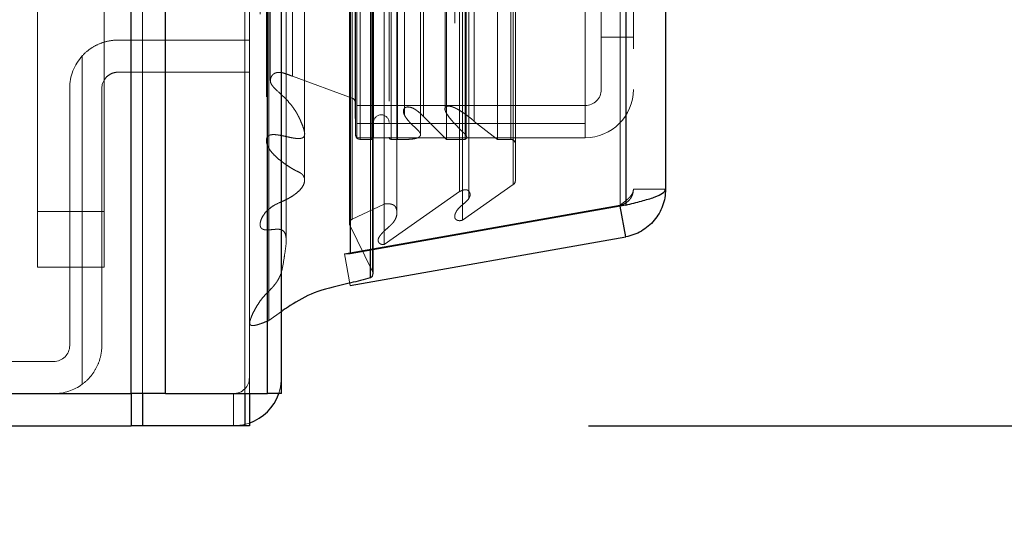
# Model space of a CAD drawing. Header units: inches. Extents: x 0.2 to 10.8, y 0.2 to 8.2.
# Tile 36 of 176: x 1.9271 to 2.0375, y 2.7355 to 2.7923. Entities that reach past the tile are written whole.
import ezdxf

# ---------------------------------------------------------------- set-up
doc = ezdxf.new("R2010")
doc.units = ezdxf.units.IN
doc.header["$MEASUREMENT"] = 0
doc.linetypes.add('HIDDEN', pattern=[0.07500000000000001, 0.05, -0.025])
doc.layers.add('DIMENSIONS', color=140, linetype='Continuous')
doc.styles.add('SLDTEXTSTYLE0', font='TXT', dxfattribs={"width": 0.7})
doc.dimstyles.new('SLDDIMSTYLE1', dxfattribs={"dimtxt": 0.0849609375, "dimasz": 0.13, "dimexe": 0, "dimexo": 0.0625, "dimgap": 0.021240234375, "dimtad": 0, "dimtih": 1, "dimtoh": 1, "dimlfac": 20, "dimrnd": 1e-09, "dimzin": 12, "dimdsep": 46, "dimtxsty": 'SLDTEXTSTYLE0', "dimsah": 1, "dimcen": 0.09, "dimadec": 0, "dimazin": 3, "dimtfac": 1, "dimtmove": 0, "dimatfit": 0, "dimfxl": 0, "dimfrac": 2, "dimtolj": 1, "dimtzin": 12, "dimarcsym": 0})
doc.dimstyles.new('SLDDIMSTYLE4', dxfattribs={"dimtxt": 0.18, "dimasz": 0.13, "dimexe": 0, "dimexo": 0.0625, "dimgap": 0, "dimtad": 0, "dimtih": 1, "dimtoh": 1, "dimdec": 0, "dimrnd": 1e-09, "dimzin": 0, "dimdsep": 46, "dimtxsty": 'Standard', "dimsah": 1, "dimcen": 0.09, "dimadec": 0, "dimazin": 0, "dimtfac": 0.13, "dimtdec": 0, "dimtofl": 0, "dimtmove": 0, "dimatfit": 3, "dimfxl": 0, "dimfrac": 2, "dimtolj": 1, "dimtzin": 0, "dimarcsym": 0})

# ---------------------------------------------------------------- blocks, each defined once
blk = doc.blocks.new('_D_13')
at = {"layer": 'DIMENSIONS'}
for p, q in [((2.278416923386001, 2.837939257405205), (2.278416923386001, 3.087939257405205)), ((1.92813862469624, 2.837939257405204), (2.403416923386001, 2.837939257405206)), ((1.990853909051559, 2.746839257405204), (2.403416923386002, 2.746839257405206)), ((2.278416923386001, 2.506425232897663), (2.278416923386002, 2.746839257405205)), ((2.387854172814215, 2.506425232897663), (2.278416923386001, 2.506425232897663)), ((2.54104424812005, 2.506425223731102), (2.512514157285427, 2.506425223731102)), ((2.512514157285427, 2.506425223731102), (2.512514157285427, 2.371394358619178)), ((2.79351340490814, 2.506425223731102), (2.822043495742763, 2.506425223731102)), ((2.822043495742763, 2.506425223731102), (2.822043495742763, 2.371394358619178)), ((2.512514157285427, 2.371394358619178), (2.54104424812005, 2.371394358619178)), ((2.822043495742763, 2.371394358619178), (2.79351340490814, 2.371394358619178))]:
    blk.add_line(p, q, dxfattribs=at)
for points in [[(2.278416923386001, 2.837939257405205), (2.298416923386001, 2.967939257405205), (2.258416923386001, 2.967939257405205)], [(2.278416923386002, 2.746839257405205), (2.258416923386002, 2.616839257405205), (2.298416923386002, 2.616839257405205)]]:
    blk.add_solid(points, dxfattribs=at)
at = {"layer": 'DIMENSIONS', "char_height": 0.08333333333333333, "attachment_point": 1, "style": 'SLDTEXTSTYLE0'}
for s, insert in [('1.82', (2.541044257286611, 2.632867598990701)), ('46.3', (2.54104424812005, 2.478816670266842))]:
    blk.add_mtext(s, dxfattribs=dict(at, insert=insert))
blk = doc.blocks.new('_D_14')
at = {"layer": 'DIMENSIONS'}
for p, q in [((1.86532612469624, 2.775126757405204), (1.865326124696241, 2.430060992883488)), ((1.95642612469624, 2.700439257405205), (1.956426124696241, 2.430060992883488)), ((1.295932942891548, 2.555060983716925), (1.267402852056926, 2.555060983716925)), ((1.267402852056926, 2.555060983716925), (1.267402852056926, 2.420030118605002)), ((1.548402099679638, 2.555060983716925), (1.576932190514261, 2.555060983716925)), ((1.576932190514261, 2.555060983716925), (1.576932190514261, 2.420030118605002)), ((1.865326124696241, 2.555060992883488), (1.663534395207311, 2.555060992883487)), ((1.956426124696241, 2.555060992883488), (2.206426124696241, 2.55506099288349)), ((1.267402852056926, 2.420030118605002), (1.295932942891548, 2.420030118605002)), ((1.576932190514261, 2.420030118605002), (1.548402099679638, 2.420030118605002))]:
    blk.add_line(p, q, dxfattribs=at)
for points in [[(1.865326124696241, 2.555060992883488), (1.735326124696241, 2.575060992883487), (1.735326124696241, 2.535060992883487)], [(1.956426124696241, 2.555060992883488), (2.086426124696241, 2.535060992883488), (2.086426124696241, 2.575060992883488)]]:
    blk.add_solid(points, dxfattribs=at)
at = {"layer": 'DIMENSIONS', "char_height": 0.08333333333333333, "attachment_point": 1, "style": 'SLDTEXTSTYLE0'}
for s, insert in [('1.82', (1.295932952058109, 2.681503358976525)), ('46.3', (1.295932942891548, 2.527452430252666))]:
    blk.add_mtext(s, dxfattribs=dict(at, insert=insert))

msp = doc.modelspace()

# ---------------------------------------------------------------- linework, layer by layer
at = {"color": 7, "linetype": 'Continuous', "lineweight": 25}
for p, q in [((1.939580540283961, 2.750439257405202), (1.939580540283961, 5.117936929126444)), ((1.943398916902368, 2.750439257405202), (1.943398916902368, 5.117228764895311)), ((1.95484450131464, 2.750439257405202), (1.954844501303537, 5.111844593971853)), ((1.956426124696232, 2.750439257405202), (1.956426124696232, 5.111689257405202)), ((1.964107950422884, 5.096275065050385), (1.964107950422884, 2.766110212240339)), ((1.995020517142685, 5.090824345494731), (1.99502051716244, 2.771560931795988)), ((1.999482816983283, 5.08905725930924), (1.999482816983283, 2.773328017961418)), ((1.99502051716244, 2.771560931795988), (1.964107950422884, 2.766110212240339)), ((1.995020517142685, 2.768010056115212), (1.994413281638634, 2.771453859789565)), ((1.964107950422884, 2.762559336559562), (1.995020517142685, 2.768010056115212)), ((1.964107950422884, 2.766110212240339), (1.964066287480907, 2.766110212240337)), ((1.966388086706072, 2.763429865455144), (1.966388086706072, 2.766512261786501)), ((1.966693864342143, 2.763890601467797), (1.966693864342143, 2.766566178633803)), ((1.361826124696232, 2.750439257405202), (1.939580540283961, 2.750439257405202)), ((1.943398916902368, 2.750439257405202), (1.939580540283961, 2.750439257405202)), ((1.939582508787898, 2.750439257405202), (1.939582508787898, 2.746839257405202)), ((1.940853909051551, 2.750439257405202), (1.940853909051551, 2.746839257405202)), ((1.943398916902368, 2.750439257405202), (1.95484450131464, 2.750439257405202)), ((1.952299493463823, 2.750439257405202), (1.952299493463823, 2.746839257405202)), ((1.952826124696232, 2.750439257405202), (1.952826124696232, 2.746839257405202)), ((1.956426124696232, 2.750439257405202), (1.95484450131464, 2.750439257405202)), ((1.360026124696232, 2.746839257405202), (1.939582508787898, 2.746839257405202)), ((1.940853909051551, 2.746839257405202), (1.939582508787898, 2.746839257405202)), ((1.952299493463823, 2.746839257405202), (1.940853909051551, 2.746839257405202)), ((1.952826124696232, 2.746839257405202), (1.952299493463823, 2.746839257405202))]:
    msp.add_line(p, q, dxfattribs=at)
at = {"color": 7, "linetype": 'HIDDEN', "lineweight": 18}
for p, q in [((1.939580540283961, 5.117936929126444), (1.939580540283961, 2.750439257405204)), ((1.939580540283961, 5.117936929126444), (1.939580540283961, 2.750439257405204)), ((1.939580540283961, 2.750439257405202), (1.939580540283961, 5.117936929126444)), ((1.940853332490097, 2.750439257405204), (1.940853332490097, 5.117228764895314)), ((1.940853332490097, 2.750439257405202), (1.940853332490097, 5.117228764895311)), ((1.943398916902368, 2.750439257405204), (1.943398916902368, 5.117228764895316)), ((1.952298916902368, 2.750439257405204), (1.952298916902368, 5.111844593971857)), ((1.952298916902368, 2.750439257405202), (1.952298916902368, 5.111844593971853)), ((1.952826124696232, 2.750439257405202), (1.952826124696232, 5.111689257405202)), ((1.95484450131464, 2.750439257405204), (1.95484450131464, 5.111844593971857)), ((1.954997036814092, 2.75862799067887), (1.954997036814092, 5.103757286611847)), ((1.966643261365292, 2.764109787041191), (1.966643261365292, 5.098275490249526)), ((1.966643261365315, 2.764109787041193), (1.966643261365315, 5.098275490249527)), ((1.963482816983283, 5.096275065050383), (1.963482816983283, 2.766110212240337)), ((1.966388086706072, 2.766512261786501), (1.966388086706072, 5.095873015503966)), ((1.966693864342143, 2.766566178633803), (1.966693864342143, 5.09581909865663)), ((1.95695016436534, 2.767602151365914), (1.95695016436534, 5.09478505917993)), ((1.967330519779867, 5.09448681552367), (1.967330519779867, 2.767903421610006)), ((1.967925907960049, 2.767150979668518), (1.967925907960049, 5.095234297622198)), ((1.954032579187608, 5.092953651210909), (1.954032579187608, 2.769426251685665)), ((1.964046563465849, 5.092858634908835), (1.964046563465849, 2.76952664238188)), ((1.964062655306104, 2.76940081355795), (1.964062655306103, 5.092984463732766)), ((1.964333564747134, 2.769979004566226), (1.964333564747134, 5.092406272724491)), ((1.964333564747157, 2.769979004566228), (1.964333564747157, 5.092406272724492)), ((1.976730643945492, 2.769889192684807), (1.976730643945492, 5.09249608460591)), ((1.969364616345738, 2.770695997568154), (1.969364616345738, 5.091692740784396)), ((1.975871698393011, 5.091942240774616), (1.975871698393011, 2.770446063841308)), ((1.967944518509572, 2.771679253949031), (1.967944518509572, 5.090706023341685)), ((1.977438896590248, 2.772313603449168), (1.977438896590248, 5.090053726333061)), ((1.994395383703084, 5.090824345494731), (1.994395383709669, 2.771560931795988)), ((1.994395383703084, 2.771560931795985), (1.994395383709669, 5.090824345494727)), ((1.995020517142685, 2.771560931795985), (1.99502051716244, 5.090824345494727)), ((1.976380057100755, 2.77307063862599), (1.976380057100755, 5.089314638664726)), ((1.995882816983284, 5.089057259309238), (1.995882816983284, 2.773328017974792)), ((1.9590121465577, 2.774365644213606), (1.9590121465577, 5.088018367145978)), ((1.982390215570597, 2.773852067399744), (1.982390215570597, 5.088533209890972)), ((1.982649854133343, 2.774290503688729), (1.982649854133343, 5.088094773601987)), ((1.954735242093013, 5.083694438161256), (1.954735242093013, 2.778692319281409)), ((1.965241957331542, 2.778920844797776), (1.965241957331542, 5.083464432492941)), ((1.965241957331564, 2.778920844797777), (1.965241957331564, 5.083464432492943)), ((1.966486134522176, 5.083464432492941), (1.966486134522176, 2.778920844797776)), ((1.966486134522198, 2.778920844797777), (1.966486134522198, 5.083464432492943)), ((1.968736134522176, 2.778920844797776), (1.968736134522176, 5.083464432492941)), ((1.968736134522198, 5.083464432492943), (1.968736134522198, 2.778920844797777)), ((1.969440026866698, 2.778920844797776), (1.969440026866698, 5.083464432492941)), ((1.97494239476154, 2.778920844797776), (1.97494239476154, 5.083464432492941)), ((1.977009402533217, 2.778920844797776), (1.977009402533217, 5.083464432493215)), ((1.980630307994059, 2.778920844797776), (1.980630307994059, 5.083464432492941)), ((1.982149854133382, 2.778920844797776), (1.982149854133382, 5.083464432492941)), ((1.982149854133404, 2.778920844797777), (1.982149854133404, 5.083464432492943)), ((1.964736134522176, 2.779420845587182), (1.964736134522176, 5.082964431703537)), ((1.964736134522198, 2.779420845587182), (1.964736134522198, 5.082964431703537)), ((1.966736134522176, 2.779170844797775), (1.966736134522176, 5.083214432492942)), ((1.968486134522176, 5.083214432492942), (1.968486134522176, 2.779170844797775)), ((1.972019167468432, 2.779470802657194), (1.972019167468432, 5.082923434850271)), ((1.977136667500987, 2.779318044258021), (1.977136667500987, 5.083067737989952)), ((1.964882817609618, 2.780717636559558), (1.964882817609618, 5.081667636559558)), ((1.97804536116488, 2.780940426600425), (1.97804536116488, 5.08144485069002)), ((1.970214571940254, 5.080716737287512), (1.970214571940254, 2.781651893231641)), ((1.97234762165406, 2.781497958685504), (1.97234762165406, 5.080887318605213)), ((1.972347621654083, 2.781497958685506), (1.972347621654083, 5.080887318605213)), ((1.974781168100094, 5.080227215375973), (1.974781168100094, 2.782158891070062)), ((1.964693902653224, 2.783068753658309), (1.964693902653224, 5.079316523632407)), ((1.964693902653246, 2.783068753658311), (1.964693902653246, 5.07931652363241)), ((1.964365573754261, 2.783532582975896), (1.964365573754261, 5.078852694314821)), ((1.964365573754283, 2.783532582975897), (1.964365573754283, 5.078852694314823)), ((1.955170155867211, 5.07686590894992), (1.955170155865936, 2.785539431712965)), ((1.955170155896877, 5.076844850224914), (1.955170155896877, 2.785519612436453)), ((1.957650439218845, 2.785986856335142), (1.957650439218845, 5.076398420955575)), ((1.990482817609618, 2.780717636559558), (1.990482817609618, 2.822717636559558)), ((1.992282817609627, 2.790359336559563), (1.992282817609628, 2.822717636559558)), ((1.929049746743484, 2.770845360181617), (1.929049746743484, 2.799802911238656)), ((1.936549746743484, 2.799802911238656), (1.936549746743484, 2.770845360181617)), ((1.992282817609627, 2.790359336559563), (1.995882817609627, 2.790359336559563)), ((1.992282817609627, 2.784509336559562), (1.992282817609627, 2.790359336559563)), ((1.938076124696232, 2.790039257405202), (1.952826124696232, 2.790039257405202)), ((1.934076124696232, 2.751489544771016), (1.934076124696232, 2.788266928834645)), ((1.934076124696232, 2.788266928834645), (1.934076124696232, 2.751489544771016)), ((1.934076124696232, 2.751489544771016), (1.934076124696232, 2.788266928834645)), ((1.934076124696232, 2.788266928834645), (1.934076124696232, 2.751489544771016)), ((1.934076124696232, 2.751489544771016), (1.934076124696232, 2.788266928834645)), ((1.934076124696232, 2.788266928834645), (1.934076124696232, 2.751489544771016)), ((1.952826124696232, 2.786439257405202), (1.938076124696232, 2.786439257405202)), ((1.957650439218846, 2.785986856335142), (1.964365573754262, 2.783532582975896)), ((1.932676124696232, 2.784639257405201), (1.932676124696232, 2.755839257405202)), ((1.936276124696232, 2.784639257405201), (1.936276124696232, 2.755839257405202)), ((1.964693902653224, 2.783068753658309), (1.964736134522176, 2.779420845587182)), ((1.964882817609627, 2.782709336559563), (1.990482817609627, 2.782709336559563)), ((1.970214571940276, 2.781651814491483), (1.970214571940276, 2.781645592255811)), ((1.972347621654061, 2.781497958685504), (1.97494239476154, 2.778920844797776)), ((1.964882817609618, 2.780717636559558), (1.990482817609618, 2.780717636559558)), ((1.964882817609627, 2.780717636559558), (1.964882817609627, 2.779109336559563)), ((1.978045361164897, 2.780940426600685), (1.98063030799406, 2.778920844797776)), ((1.990482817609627, 2.780717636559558), (1.990482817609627, 2.779109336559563)), ((1.964882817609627, 2.779109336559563), (1.990482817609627, 2.779109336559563)), ((1.972019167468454, 2.779460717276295), (1.972019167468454, 2.779470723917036)), ((1.965241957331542, 2.778920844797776), (1.966486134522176, 2.778920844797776)), ((1.968736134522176, 2.778920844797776), (1.969440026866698, 2.778920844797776)), ((1.97494239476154, 2.778920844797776), (1.977009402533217, 2.778920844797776)), ((1.980630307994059, 2.778920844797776), (1.982149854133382, 2.778920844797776)), ((1.982390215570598, 2.773852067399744), (1.976730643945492, 2.769889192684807)), ((1.976380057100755, 2.773070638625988), (1.967925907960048, 2.767150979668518)), ((1.995882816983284, 2.773328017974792), (1.999482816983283, 2.773328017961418)), ((1.994395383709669, 2.771560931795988), (1.963482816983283, 2.766110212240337)), ((1.963482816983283, 2.766104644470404), (1.994395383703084, 2.771555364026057)), ((1.967944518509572, 2.771679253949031), (1.964333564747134, 2.769979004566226)), ((1.977438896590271, 2.772306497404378), (1.977438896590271, 2.77231352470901)), ((1.99502051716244, 2.771560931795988), (1.994395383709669, 2.771560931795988)), ((1.994413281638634, 2.771453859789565), (1.994395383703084, 2.771555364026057)), ((1.929049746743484, 2.764595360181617), (1.929049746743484, 2.770845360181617)), ((1.936549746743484, 2.770845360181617), (1.929049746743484, 2.770845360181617)), ((1.936549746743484, 2.770845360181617), (1.929049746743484, 2.770845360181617)), ((1.936549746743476, 2.770845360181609), (1.929049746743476, 2.770845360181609)), ((1.936549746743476, 2.770845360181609), (1.929049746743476, 2.770845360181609)), ((1.936549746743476, 2.770845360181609), (1.929049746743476, 2.770845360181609)), ((1.936549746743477, 2.770845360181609), (1.929049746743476, 2.770845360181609)), ((1.936549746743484, 2.770845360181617), (1.936549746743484, 2.764595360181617)), ((1.975871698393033, 2.770445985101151), (1.975871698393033, 2.770443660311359)), ((1.964062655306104, 2.76940081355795), (1.966643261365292, 2.764109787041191)), ((1.964066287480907, 2.766110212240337), (1.963482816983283, 2.766110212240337)), ((1.964107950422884, 2.762559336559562), (1.963482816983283, 2.766104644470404)), ((1.936549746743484, 2.764595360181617), (1.929049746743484, 2.764595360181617)), ((1.956426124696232, 2.759646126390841), (1.954997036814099, 2.758627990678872)), ((1.930876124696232, 2.754039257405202), (1.884076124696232, 2.754039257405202)), ((1.939582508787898, 2.750439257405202), (1.939582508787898, 2.746839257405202)), ((1.940853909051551, 2.750439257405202), (1.940853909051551, 2.746839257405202)), ((1.951026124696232, 2.750439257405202), (1.951026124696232, 2.746839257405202)), ((1.952299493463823, 2.750439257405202), (1.952299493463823, 2.746839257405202))]:
    msp.add_line(p, q, dxfattribs=at)
at = {"color": 7, "linetype": 'HIDDEN', "lineweight": 18, "flags": 128}
for points in [[(1.952892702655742, 5.10379157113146), (1.952892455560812, 3.940455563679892), (1.952892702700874, 2.758583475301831)], [(1.952892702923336, 5.103791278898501), (1.952892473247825, 3.919013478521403), (1.952892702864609, 2.758591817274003)], [(1.954032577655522, 5.092967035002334), (1.954032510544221, 3.978602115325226), (1.954032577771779, 2.769419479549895)], [(1.954735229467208, 5.083693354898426), (1.954734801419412, 3.906823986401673), (1.954735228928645, 2.77869287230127)], [(1.959004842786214, 2.779709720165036), (1.959004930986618, 3.921905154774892), (1.959004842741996, 5.082669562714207)], [(1.956426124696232, 2.752239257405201), (1.95632236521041, 2.751185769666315), (1.956117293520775, 2.750439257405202)], [(1.952826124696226, 2.747148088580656), (1.952079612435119, 2.746943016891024), (1.951026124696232, 2.746839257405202)]]:
    msp.add_lwpolyline(points, dxfattribs=at)
at = {"color": 7, "linetype": 'HIDDEN', "lineweight": 18}
for centre, radius, start, end in [((1.938076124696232, 2.784639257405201), 0.005400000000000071, 137.7945535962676, 180), ((1.964193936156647, 2.783062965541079), 0.0004999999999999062, 0.6632841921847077, 69.9234572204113), ((1.990482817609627, 2.784509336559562), 0.001800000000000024, 270.0000000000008, 0), ((1.990482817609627, 2.784509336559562), 0.005399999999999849, 270.0000000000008, 0), ((1.967611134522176, 2.780795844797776), 0.0008750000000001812, 0, 180), ((1.965241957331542, 2.779426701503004), 0.0005058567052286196, 180.6632841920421, 270.0000000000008), ((1.966486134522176, 2.779170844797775), 0.0002500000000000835, 270.0000000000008, 0), ((1.968736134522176, 2.779170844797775), 0.0002500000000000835, 180, 270.0000000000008), ((1.982149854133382, 2.778420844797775), 0.000500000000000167, 0, 90), ((1.982149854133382, 2.774290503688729), 0.0004999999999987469, 298.7326247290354, 0), ((1.964546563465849, 2.76952664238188), 0.0005000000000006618, 115.2138142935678, 194.5756249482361), ((1.966193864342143, 2.763890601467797), 0.000500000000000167, 0, 25.99999999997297), ((1.930876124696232, 2.755839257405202), 0.001800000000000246, 270.0000000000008, 0), ((1.930876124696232, 2.755839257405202), 0.005400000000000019, 270.0000000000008, 306.3412030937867), ((1.951026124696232, 2.752239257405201), 0.001800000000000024, 270.0000000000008, 0)]:
    msp.add_arc(centre, radius, start, end, dxfattribs=at)
at = {"color": 7, "linetype": 'Continuous', "lineweight": 25}
for centre, radius, start, end in [((1.966193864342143, 2.763890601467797), 0.000500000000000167, 292.8577603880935, 0), ((1.951026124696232, 2.752239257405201), 0.00539999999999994, 289.4712206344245, 340.5287793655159)]:
    msp.add_arc(centre, radius, start, end, dxfattribs=at)
at = {"color": 7, "linetype": 'HIDDEN', "lineweight": 18}
for points, knots in [([(1.934076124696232, 2.788266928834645), (1.934332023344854, 2.788549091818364), (1.934612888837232, 2.788799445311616), (1.9352223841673, 2.789238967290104), (1.935555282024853, 2.789429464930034), (1.936241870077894, 2.789732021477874), (1.936597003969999, 2.789846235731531), (1.937330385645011, 2.790000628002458), (1.937703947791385, 2.790039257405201), (1.938076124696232, 2.790039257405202)], [0, 0, 0, 0, 0.25, 0.25, 0.5, 0.5, 0.75, 0.75, 1, 1, 1, 1]), ([(1.938076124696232, 2.786439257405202), (1.937842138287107, 2.786439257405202), (1.937611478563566, 2.786394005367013), (1.937177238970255, 2.7862162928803), (1.93697731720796, 2.786084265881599), (1.936475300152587, 2.785587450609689), (1.936276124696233, 2.785118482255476), (1.936276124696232, 2.784639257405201)], [0, 0, 0, 0, 0.2500000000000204, 0.2500000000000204, 0.5000000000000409, 0.5000000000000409, 1, 1, 1, 1]), ([(1.954997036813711, 2.758627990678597), (1.954807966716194, 2.758549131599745), (1.954463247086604, 2.758405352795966), (1.953981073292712, 2.758234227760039), (1.953589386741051, 2.758114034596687), (1.953304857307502, 2.758066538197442), (1.953109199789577, 2.758068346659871), (1.952982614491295, 2.75809977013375), (1.952898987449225, 2.758186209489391), (1.952863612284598, 2.758298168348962), (1.952857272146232, 2.758433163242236), (1.952886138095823, 2.758587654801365), (1.952944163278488, 2.758761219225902), (1.953064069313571, 2.759108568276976), (1.953287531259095, 2.759594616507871), (1.95362058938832, 2.760193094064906), (1.953972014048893, 2.760749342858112), (1.954362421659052, 2.761257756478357), (1.954832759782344, 2.761749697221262), (1.955262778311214, 2.762178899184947), (1.955616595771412, 2.762582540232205), (1.955883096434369, 2.762930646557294), (1.956199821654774, 2.763440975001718), (1.956547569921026, 2.764354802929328), (1.956687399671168, 2.765529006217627), (1.956887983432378, 2.766679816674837), (1.95696877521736, 2.76749677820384), (1.956929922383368, 2.768025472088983), (1.956848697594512, 2.768355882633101), (1.956742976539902, 2.768550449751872), (1.956598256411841, 2.768693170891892), (1.956392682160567, 2.768805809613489), (1.956114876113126, 2.768866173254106), (1.955815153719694, 2.76885428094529), (1.955515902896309, 2.768829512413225), (1.95522415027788, 2.768800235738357), (1.954975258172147, 2.768779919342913), (1.954764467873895, 2.768771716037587), (1.954594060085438, 2.768779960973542), (1.954427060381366, 2.768814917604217), (1.954274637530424, 2.768877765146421), (1.954163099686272, 2.768961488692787), (1.954079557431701, 2.769073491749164), (1.954021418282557, 2.769281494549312), (1.954033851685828, 2.769579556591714), (1.954116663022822, 2.769887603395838), (1.954300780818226, 2.770302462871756), (1.954629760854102, 2.770780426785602), (1.955145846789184, 2.771255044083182), (1.955810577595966, 2.771670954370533), (1.956488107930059, 2.77194831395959), (1.957116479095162, 2.772254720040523), (1.957570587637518, 2.772516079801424), (1.958038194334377, 2.772835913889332), (1.958523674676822, 2.77325738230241), (1.958961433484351, 2.773854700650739), (1.959063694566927, 2.774452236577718), (1.958887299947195, 2.774848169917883), (1.958729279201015, 2.775032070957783), (1.958484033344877, 2.77520620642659), (1.958186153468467, 2.775343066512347), (1.957853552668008, 2.775506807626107), (1.957574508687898, 2.775670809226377), (1.957310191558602, 2.775839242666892), (1.956886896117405, 2.776116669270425), (1.956342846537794, 2.776506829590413), (1.955739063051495, 2.777024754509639), (1.955267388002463, 2.777528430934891), (1.95492634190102, 2.778022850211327), (1.954768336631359, 2.778425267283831), (1.954726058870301, 2.778737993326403), (1.954732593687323, 2.778942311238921), (1.954786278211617, 2.779126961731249), (1.954883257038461, 2.779273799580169), (1.955015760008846, 2.779363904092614), (1.955195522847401, 2.779428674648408), (1.955469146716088, 2.779469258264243), (1.955856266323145, 2.779443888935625), (1.956347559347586, 2.779366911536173), (1.956898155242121, 2.779247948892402), (1.95744305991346, 2.779125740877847), (1.957916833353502, 2.77904285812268), (1.958283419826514, 2.779003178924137), (1.958579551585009, 2.779024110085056), (1.958833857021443, 2.779096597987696), (1.958971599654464, 2.77925371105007), (1.959017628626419, 2.779411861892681), (1.959028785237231, 2.779579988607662), (1.958983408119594, 2.77985949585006), (1.958845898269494, 2.780329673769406), (1.958648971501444, 2.780825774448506), (1.9584781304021, 2.781202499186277), (1.95838647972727, 2.781389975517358), (1.958347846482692, 2.781466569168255), (1.958291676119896, 2.781575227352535), (1.958216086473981, 2.781716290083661), (1.958106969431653, 2.781907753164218), (1.957937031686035, 2.782184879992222), (1.957707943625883, 2.782518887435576), (1.957331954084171, 2.782998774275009), (1.956740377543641, 2.783640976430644), (1.95609207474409, 2.784219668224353), (1.955579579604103, 2.784706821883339), (1.955318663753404, 2.78502280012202), (1.955152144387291, 2.78537673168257), (1.955183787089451, 2.785756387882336), (1.955324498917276, 2.786025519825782), (1.955484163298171, 2.786206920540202), (1.955629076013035, 2.786310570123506), (1.955804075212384, 2.786383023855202), (1.955995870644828, 2.786424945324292), (1.956219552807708, 2.786432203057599), (1.956492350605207, 2.786394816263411), (1.956827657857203, 2.786299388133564), (1.95722509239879, 2.786162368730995), (1.95750124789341, 2.786048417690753), (1.957650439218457, 2.785986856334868)], [0, 0, 0, 0, 0.01165666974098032, 0.02125287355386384, 0.0286223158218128, 0.03429371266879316, 0.03667826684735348, 0.0389359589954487, 0.04124860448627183, 0.04400182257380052, 0.04734889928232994, 0.05124243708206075, 0.05575768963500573, 0.06095533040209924, 0.07796395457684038, 0.09408804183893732, 0.1092909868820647, 0.1236787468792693, 0.1375897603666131, 0.1541459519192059, 0.1630300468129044, 0.1730050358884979, 0.1840282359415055, 0.2049043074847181, 0.2441483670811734, 0.271846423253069, 0.2922284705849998, 0.3054103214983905, 0.3118684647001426, 0.3169857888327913, 0.3208593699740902, 0.3253000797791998, 0.3302921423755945, 0.3359253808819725, 0.3411236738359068, 0.3463049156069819, 0.3515412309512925, 0.3545089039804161, 0.357510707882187, 0.3605940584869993, 0.3637340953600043, 0.3668315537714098, 0.368714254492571, 0.3738406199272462, 0.3821128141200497, 0.3908726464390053, 0.3973244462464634, 0.4147996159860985, 0.4304223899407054, 0.4422390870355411, 0.4610828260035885, 0.4724065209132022, 0.4827336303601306, 0.4921485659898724, 0.5069026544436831, 0.5237079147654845, 0.5425103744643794, 0.549452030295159, 0.5547227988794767, 0.5585257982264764, 0.5672551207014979, 0.5738569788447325, 0.5802435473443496, 0.5864999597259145, 0.5926845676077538, 0.6109020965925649, 0.6276534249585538, 0.6431108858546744, 0.6561456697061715, 0.6688366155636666, 0.6742655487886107, 0.6796778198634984, 0.6842494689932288, 0.6881202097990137, 0.691377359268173, 0.6940552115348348, 0.6989263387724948, 0.7057892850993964, 0.7146449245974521, 0.7255682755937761, 0.736326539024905, 0.7449424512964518, 0.7514542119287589, 0.7559394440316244, 0.7605994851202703, 0.765545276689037, 0.769004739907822, 0.7724861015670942, 0.7783708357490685, 0.7901239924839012, 0.8084480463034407, 0.8171131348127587, 0.819766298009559, 0.8226531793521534, 0.8241304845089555, 0.828325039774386, 0.8340467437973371, 0.8396171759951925, 0.8510374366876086, 0.8619459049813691, 0.8808680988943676, 0.9083200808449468, 0.9175148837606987, 0.9267023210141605, 0.9356309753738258, 0.9445619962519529, 0.9540568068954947, 0.9577298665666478, 0.9612540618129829, 0.9647837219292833, 0.9682967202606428, 0.9717661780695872, 0.976571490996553, 0.9829959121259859, 0.9908136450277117, 0.9999999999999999, 0.9999999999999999, 0.9999999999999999, 0.9999999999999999]), ([(1.969440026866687, 2.77892084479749), (1.969619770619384, 2.77891580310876), (1.969957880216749, 2.778906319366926), (1.970433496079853, 2.778911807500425), (1.970845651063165, 2.778930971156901), (1.971195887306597, 2.778967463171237), (1.971490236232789, 2.779023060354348), (1.971736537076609, 2.779102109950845), (1.971928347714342, 2.779222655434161), (1.972037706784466, 2.779404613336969), (1.972006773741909, 2.779556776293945), (1.971930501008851, 2.779691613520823), (1.971825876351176, 2.77983736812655), (1.971653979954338, 2.780022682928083), (1.971375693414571, 2.780280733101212), (1.971035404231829, 2.780590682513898), (1.97069642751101, 2.780944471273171), (1.970423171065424, 2.7812803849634), (1.970228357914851, 2.781599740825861), (1.970094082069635, 2.781896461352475), (1.970085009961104, 2.782150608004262), (1.970152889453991, 2.782341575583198), (1.9702597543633, 2.78247091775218), (1.970416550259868, 2.782539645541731), (1.970597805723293, 2.782554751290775), (1.970806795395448, 2.782534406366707), (1.971046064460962, 2.782472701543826), (1.971321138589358, 2.782342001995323), (1.971622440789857, 2.782130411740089), (1.971982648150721, 2.781851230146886), (1.972218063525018, 2.781623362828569), (1.972347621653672, 2.781497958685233)], [0, 0, 0, 0, 0.05160017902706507, 0.09706326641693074, 0.1364041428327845, 0.170038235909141, 0.1985190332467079, 0.2234229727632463, 0.2470195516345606, 0.2713163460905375, 0.2966105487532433, 0.3102882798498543, 0.3318031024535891, 0.3615707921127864, 0.3999268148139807, 0.4632548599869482, 0.521107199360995, 0.5733358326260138, 0.6200679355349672, 0.6617528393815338, 0.6994333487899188, 0.7213754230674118, 0.7400102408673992, 0.7567370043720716, 0.773151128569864, 0.7917149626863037, 0.8167908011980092, 0.8462062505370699, 0.8858170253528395, 0.9371607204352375, 1, 1, 1, 1]), ([(1.977009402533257, 2.778920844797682), (1.97702819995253, 2.778929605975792), (1.977074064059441, 2.778950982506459), (1.977138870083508, 2.778999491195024), (1.977200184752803, 2.779076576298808), (1.977206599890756, 2.779190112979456), (1.977135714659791, 2.77933686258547), (1.97700873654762, 2.779498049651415), (1.976809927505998, 2.779686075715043), (1.976515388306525, 2.779979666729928), (1.976076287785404, 2.780424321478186), (1.975565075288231, 2.780977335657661), (1.975134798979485, 2.781500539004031), (1.974889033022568, 2.781879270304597), (1.974775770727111, 2.782144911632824), (1.974724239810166, 2.782344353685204), (1.974786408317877, 2.782499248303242), (1.974883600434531, 2.782579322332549), (1.974965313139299, 2.782615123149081), (1.975065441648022, 2.782633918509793), (1.975177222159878, 2.782638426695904), (1.975294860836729, 2.782630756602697), (1.975402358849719, 2.782613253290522), (1.975483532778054, 2.782593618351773), (1.975532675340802, 2.782579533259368), (1.975557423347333, 2.782571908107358), (1.975570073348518, 2.782567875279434), (1.975576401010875, 2.782565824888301), (1.975579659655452, 2.782564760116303), (1.975581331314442, 2.782564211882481), (1.97558244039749, 2.782563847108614), (1.975582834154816, 2.782563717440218), (1.975583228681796, 2.782563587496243), (1.975584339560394, 2.782563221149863), (1.975586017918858, 2.782562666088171), (1.975589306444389, 2.782561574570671), (1.975595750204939, 2.782559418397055), (1.975608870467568, 2.782554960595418), (1.975635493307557, 2.782545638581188), (1.975690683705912, 2.782525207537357), (1.975805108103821, 2.782478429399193), (1.976004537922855, 2.782386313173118), (1.9763838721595, 2.782181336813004), (1.976841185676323, 2.781882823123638), (1.977324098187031, 2.78153012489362), (1.97772330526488, 2.781232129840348), (1.977944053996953, 2.781032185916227), (1.978045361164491, 2.780940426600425)], [0, 0, 0, 0, 0.006813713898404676, 0.0166248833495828, 0.02880129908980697, 0.04324493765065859, 0.06153773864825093, 0.09267946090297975, 0.1227809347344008, 0.15829081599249, 0.2446744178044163, 0.3518189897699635, 0.4366866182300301, 0.4992915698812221, 0.5269003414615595, 0.5542236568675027, 0.5823332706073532, 0.5910099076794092, 0.6000828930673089, 0.6102172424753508, 0.6215477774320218, 0.6332544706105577, 0.6454001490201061, 0.6543563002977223, 0.6588776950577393, 0.6612120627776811, 0.6623977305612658, 0.662995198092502, 0.6632950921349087, 0.6634453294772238, 0.6635731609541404, 0.6635993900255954, 0.6636256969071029, 0.6637536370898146, 0.6639044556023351, 0.6642066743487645, 0.6648134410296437, 0.6660363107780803, 0.6685195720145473, 0.6736378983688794, 0.6845002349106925, 0.7076844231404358, 0.7445879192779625, 0.826685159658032, 0.8931142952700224, 0.9509474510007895, 1, 1, 1, 1]), ([(1.976730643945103, 2.769889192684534), (1.976708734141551, 2.769877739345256), (1.976664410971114, 2.769854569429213), (1.976586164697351, 2.769831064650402), (1.976501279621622, 2.769816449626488), (1.976410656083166, 2.769811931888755), (1.97631686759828, 2.769817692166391), (1.976222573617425, 2.769834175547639), (1.97613103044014, 2.769861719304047), (1.976046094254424, 2.769900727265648), (1.97597196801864, 2.769951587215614), (1.975914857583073, 2.770015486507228), (1.975877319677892, 2.770090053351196), (1.975841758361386, 2.77023016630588), (1.975854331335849, 2.770423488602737), (1.97592255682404, 2.770641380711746), (1.976007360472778, 2.770816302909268), (1.976143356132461, 2.771033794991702), (1.976430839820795, 2.771360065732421), (1.976890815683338, 2.771721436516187), (1.977324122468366, 2.772123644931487), (1.977563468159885, 2.772495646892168), (1.977592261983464, 2.772806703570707), (1.977506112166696, 2.773019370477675), (1.977399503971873, 2.773152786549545), (1.977296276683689, 2.773233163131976), (1.977168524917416, 2.773285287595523), (1.977003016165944, 2.773285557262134), (1.976853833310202, 2.773255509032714), (1.976709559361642, 2.773210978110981), (1.976557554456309, 2.773149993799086), (1.976444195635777, 2.773099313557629), (1.976380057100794, 2.7730706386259)], [0, 0, 0, 0, 0.01153720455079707, 0.02333957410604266, 0.03560994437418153, 0.04844240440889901, 0.06182712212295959, 0.0756695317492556, 0.08982058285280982, 0.1041220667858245, 0.118478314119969, 0.1329864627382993, 0.1481405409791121, 0.1643801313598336, 0.2175714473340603, 0.2625792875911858, 0.3000381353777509, 0.3297442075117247, 0.4058197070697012, 0.5264316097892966, 0.6254162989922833, 0.7109229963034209, 0.7663411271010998, 0.8095449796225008, 0.8405943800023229, 0.8568629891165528, 0.8776390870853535, 0.9001335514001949, 0.9256341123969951, 0.9430421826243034, 0.9677732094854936, 1, 1, 1, 1]), ([(1.995882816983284, 2.773328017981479), (1.995881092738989, 2.773285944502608), (1.995877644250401, 2.773201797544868), (1.99584984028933, 2.773075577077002), (1.995805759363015, 2.772949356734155), (1.995744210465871, 2.77282313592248), (1.995666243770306, 2.772696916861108), (1.995572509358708, 2.772570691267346), (1.995436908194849, 2.772412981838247), (1.995245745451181, 2.772223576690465), (1.994987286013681, 2.772002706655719), (1.994702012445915, 2.771781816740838), (1.994497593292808, 2.77163456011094), (1.994395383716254, 2.771560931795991)], [0, 0, 0, 0, 0.07144899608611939, 0.1428979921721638, 0.2143469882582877, 0.2857959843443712, 0.357244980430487, 0.4286939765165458, 0.5001429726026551, 0.6251072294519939, 0.7500714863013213, 0.8750357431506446, 0.9999999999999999, 0.9999999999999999, 0.9999999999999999, 0.9999999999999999]), ([(1.994395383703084, 2.771555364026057), (1.994454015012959, 2.771567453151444), (1.99457127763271, 2.771591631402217), (1.994741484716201, 2.771649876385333), (1.994905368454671, 2.771723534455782), (1.995061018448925, 2.771813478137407), (1.995206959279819, 2.771918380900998), (1.995341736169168, 2.772037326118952), (1.995494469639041, 2.772201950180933), (1.99564978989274, 2.772423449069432), (1.99578221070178, 2.772709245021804), (1.995866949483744, 2.773013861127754), (1.99587752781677, 2.773223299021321), (1.995882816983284, 2.773328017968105)], [0, 0, 0, 0, 0.07144899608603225, 0.1428979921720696, 0.2143469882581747, 0.2857959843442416, 0.3572449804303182, 0.4286939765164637, 0.5001429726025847, 0.6251072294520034, 0.7500714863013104, 0.8750357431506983, 1, 1, 1, 1]), ([(1.96792590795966, 2.767150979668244), (1.967904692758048, 2.767145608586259), (1.967860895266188, 2.767134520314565), (1.967787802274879, 2.767131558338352), (1.967710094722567, 2.767139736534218), (1.967629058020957, 2.767160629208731), (1.967547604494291, 2.767193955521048), (1.967469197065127, 2.767239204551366), (1.967398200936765, 2.767295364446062), (1.96733863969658, 2.76736182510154), (1.967263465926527, 2.767485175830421), (1.967240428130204, 2.767664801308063), (1.96730462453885, 2.767849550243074), (1.967367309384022, 2.767967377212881), (1.967440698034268, 2.768087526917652), (1.967545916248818, 2.768232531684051), (1.967701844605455, 2.768413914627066), (1.967878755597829, 2.768596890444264), (1.96814124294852, 2.768844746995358), (1.968443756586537, 2.769100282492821), (1.968704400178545, 2.769338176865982), (1.968910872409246, 2.769556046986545), (1.969098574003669, 2.769802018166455), (1.969275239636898, 2.770144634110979), (1.969372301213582, 2.770517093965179), (1.969369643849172, 2.770885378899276), (1.969292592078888, 2.77121745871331), (1.969151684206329, 2.771446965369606), (1.968990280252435, 2.771574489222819), (1.968831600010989, 2.771642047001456), (1.968677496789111, 2.771680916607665), (1.968506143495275, 2.771703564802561), (1.968323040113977, 2.77171026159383), (1.968133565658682, 2.771703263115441), (1.968007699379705, 2.771687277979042), (1.967944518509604, 2.77167925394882)], [0, 0, 0, 0, 0.007960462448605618, 0.0164338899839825, 0.02568625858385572, 0.0358628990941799, 0.04696758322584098, 0.05886440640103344, 0.07132524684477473, 0.08434822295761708, 0.09811641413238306, 0.1396729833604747, 0.1713393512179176, 0.1929191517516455, 0.2037700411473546, 0.2380312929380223, 0.2737048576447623, 0.3108655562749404, 0.3494745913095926, 0.4292007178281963, 0.4795781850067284, 0.5010973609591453, 0.559470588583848, 0.6198861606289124, 0.6826849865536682, 0.7498827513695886, 0.806362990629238, 0.8476239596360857, 0.8746901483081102, 0.8927151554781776, 0.9120125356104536, 0.9326833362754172, 0.9545444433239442, 0.9771827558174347, 1, 1, 1, 1]), ([(1.936276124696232, 2.755839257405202), (1.936276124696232, 2.755414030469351), (1.936226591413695, 2.754997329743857), (1.93603211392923, 2.754180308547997), (1.935884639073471, 2.753777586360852), (1.935506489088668, 2.75302937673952), (1.935273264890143, 2.752676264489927), (1.934726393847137, 2.752029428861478), (1.934418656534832, 2.751741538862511), (1.934076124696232, 2.751489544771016)], [0, 0, 0, 0, 0.25, 0.25, 0.5, 0.5, 0.75, 0.75, 1, 1, 1, 1])]:
    msp.add_open_spline(points, degree=3, knots=knots, dxfattribs=at)
at = {"color": 7, "linetype": 'Continuous', "lineweight": 25}
for points, knots in [([(1.995020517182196, 2.771560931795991), (1.995639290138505, 2.771708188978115), (1.996238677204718, 2.771855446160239), (1.997326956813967, 2.772149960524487), (1.997815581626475, 2.772297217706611), (1.998623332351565, 2.772591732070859), (1.998942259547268, 2.772738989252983), (1.999372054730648, 2.773033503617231), (1.999482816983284, 2.773180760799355), (1.999482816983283, 2.773328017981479)], [0, 0, 0, 0, 0.25, 0.25, 0.5, 0.5, 0.75, 0.75, 1, 1, 1, 1]), ([(1.999482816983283, 2.773328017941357), (1.999482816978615, 2.772699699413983), (1.999372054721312, 2.772071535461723), (1.998942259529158, 2.770890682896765), (1.998623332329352, 2.770338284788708), (1.997815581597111, 2.769375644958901), (1.997326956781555, 2.768965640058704), (1.996238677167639, 2.768337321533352), (1.995639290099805, 2.768119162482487), (1.995020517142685, 2.768010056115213)], [0, 0, 0, 0, 0.25, 0.25, 0.5, 0.5, 0.75, 0.75, 1, 1, 1, 1]), ([(1.966388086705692, 2.76342986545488), (1.965658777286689, 2.763227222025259), (1.964718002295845, 2.762965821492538), (1.962596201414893, 2.762459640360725), (1.960097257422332, 2.761909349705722), (1.95793651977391, 2.76065986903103), (1.956791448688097, 2.759907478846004), (1.956473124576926, 2.759679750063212), (1.956426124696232, 2.759646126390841)], [0, 0, 0, 0, 0.2048192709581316, 0.2642072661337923, 0.5877581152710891, 0.8815774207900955, 0.9825151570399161, 1, 1, 1, 1])]:
    msp.add_open_spline(points, degree=3, knots=knots, dxfattribs=at)

# ---------------------------------------------------------------- dimensions: what is measured, and where the dimension line sits
at = {"layer": 'DIMENSIONS'}
dim = msp.add_linear_dim(base=(2.278416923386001, 2.746839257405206), p1=(1.878138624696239, 2.837939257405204), p2=(1.940853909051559, 2.746839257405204), angle=90.0000000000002, dimstyle='SLDDIMSTYLE1', dxfattribs=at)
dim.commit()
dim.dimension.update_dxf_attribs({"geometry": '_D_13', "text_midpoint": (2.278416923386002, 2.506425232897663), "dimtype": 160})
dim = msp.add_linear_dim(base=(1.956426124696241, 2.555060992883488), p1=(1.86532612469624, 2.825126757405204), p2=(1.95642612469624, 2.750439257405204), dimstyle='SLDDIMSTYLE1', dxfattribs=at)
dim.commit()
dim.dimension.update_dxf_attribs({"geometry": '_D_14', "text_midpoint": (1.422167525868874, 2.555060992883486), "dimtype": 160})

# ---------------------------------------------------------------- leaders
msp.add_leader([(1.869433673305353, 2.83129371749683), (1.982642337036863, 2.063496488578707), (1.900380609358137, 2.063496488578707)], dimstyle='SLDDIMSTYLE4', dxfattribs=at)

doc.saveas('drawing.dxf')
